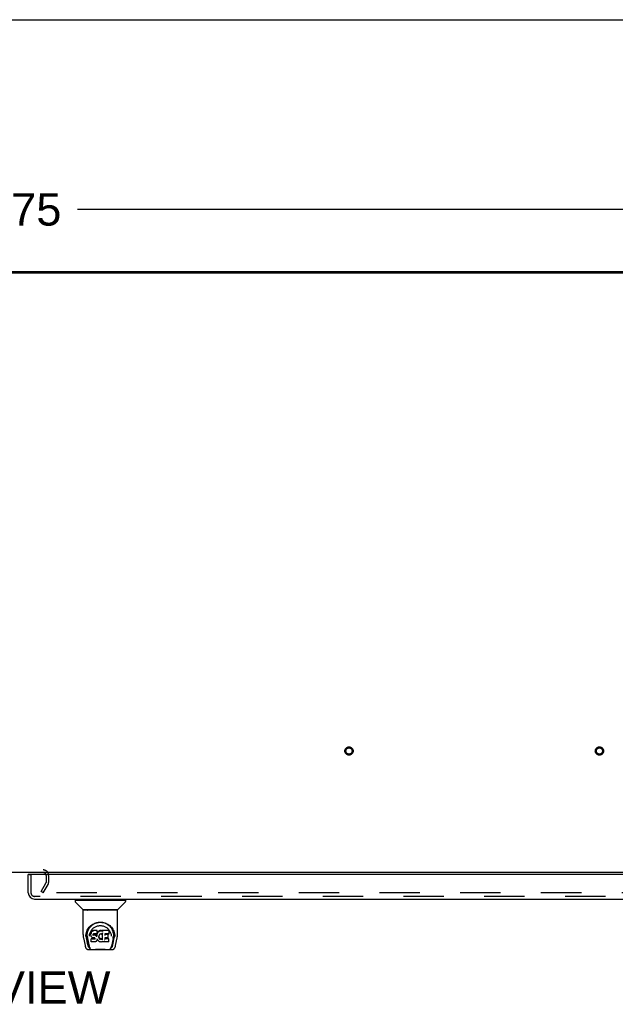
# Model space of a CAD drawing. Header units: inches. Extents: x 0 to 293, y 0 to 190.
# Tile 76 of 84: x 99 to 123, y 150 to 190. Entities that reach past the tile are written whole.
import ezdxf

# ---------------------------------------------------------------- set-up
doc = ezdxf.new("R2010")
doc.units = ezdxf.units.IN
doc.header["$LTSCALE"] = 16.12069
doc.header["$MEASUREMENT"] = 0
doc.linetypes.add('HIDDEN', pattern=[0.2, 0.1, -0.1])
doc.layers.get('0').update_dxf_attribs({"linetype": 'CONTINUOUS'})
for name, color, linetype in [('DEFAULT_2', 8, 'HIDDEN'), ('DIMENSIONS', 7, 'CONTINUOUS'), ('RIGHTHAND_DOOR_ASSEMBLY', 7, 'CONTINUOUS')]:
    doc.layers.add(name, color=color, linetype=linetype)
doc.styles.get("Standard").update_dxf_attribs({"font": 'arial.ttf'})
doc.dimstyles.new('DIMSTYLE_1', dxfattribs={"dimtxt": 1.293103, "dimasz": 1.724138, "dimexe": 0.09, "dimexo": 0.07, "dimgap": 0.0375, "dimtad": 0, "dimtih": 1, "dimtoh": 1, "dimzin": 4, "dimdsep": 46, "dimtxsty": 'Standard', "dimblk": '_FILLED', "dimblk1": '_FILLED', "dimblk2": '_FILLED', "dimcen": 0.09, "dimadec": 3, "dimazin": 1, "dimtfac": 1, "dimtdec": 3, "dimtofl": 0, "dimtmove": 0, "dimatfit": 3, "dimldrblk": '_FILLED', "dimfxl": 0, "dimtolj": 1, "dimtzin": 4, "dimarcsym": 0})

# ---------------------------------------------------------------- blocks, each defined once
blk = doc.blocks.new('_FILLED')
at = {"color": 0, "linetype": 'ByBlock'}
blk.add_solid([(0, 0), (-1, 0.2), (-1, -0.2)], dxfattribs=at)
blk = doc.blocks.new('*D1')
at = {"layer": 'DIMENSIONS', "color": 2, "linetype": 'Continuous'}
for p, q in [((60.031, 180.552), (60.031, 183.631)), ((137.781, 180.552), (137.781, 183.631)), ((60.031, 182.08), (96, 182.08)), ((137.781, 182.08), (101.811, 182.08))]:
    blk.add_line(p, q, dxfattribs=at)
at = {"layer": 'DIMENSIONS', "color": 2, "linetype": 'Continuous', "xscale": 1.724137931, "yscale": 1.724137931, "zscale": 1.724137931, "rotation": 180}
blk.add_blockref('_FILLED', (60.031, 182.08), dxfattribs=at)
at = {"layer": 'DIMENSIONS', "color": 2, "linetype": 'Continuous', "xscale": 1.724137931, "yscale": 1.724137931, "zscale": 1.724137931}
blk.add_blockref('_FILLED', (137.781, 182.08), dxfattribs=at)
at = {"layer": 'DIMENSIONS', "color": 2, "linetype": 'Continuous', "insert": (98.906, 182.726), "char_height": 1.2931, "width": 4.51865, "attachment_point": 2, "line_spacing_factor": 0.9}
blk.add_mtext('77.75', dxfattribs=at)

msp = doc.modelspace()

# ---------------------------------------------------------------- linework, layer by layer
at = {"color": 7, "linetype": 'Continuous'}
for p, q in [((0, 189.655), (293.103, 189.655)), ((67.531, 179.591), (130.281, 179.591))]:
    msp.add_line(p, q, dxfattribs=at)
at = {"color": 3, "linetype": 'Continuous'}
for p, q in [((60.143, 179.539), (137.669, 179.539)), ((137.729, 155.591), (60.083, 155.591))]:
    msp.add_line(p, q, dxfattribs=at)
msp.add_arc((100.437, 155.476), 0.115, 18.0169, 64.8219, dxfattribs=at)
at = {"layer": 'DEFAULT_2', "color": 8, "linetype": 'HIDDEN'}
for p, q in [((97.375, 155.695), (100.437, 155.695)), ((100.552, 155.476), (100.552, 155.187)), ((100.656, 155.476), (100.656, 155.187)), ((100.351, 154.831), (100.547, 155.17)), ((100.441, 154.779), (100.637, 155.118)), ((100.441, 154.779), (100.351, 154.831)), ((134.824, 154.779), (100.374, 154.779))]:
    msp.add_line(p, q, dxfattribs=at)
for centre, radius in [((112.649, 160.445), 0.164), ((112.649, 160.445), 0.124), ((122.649, 160.445), 0.164), ((122.649, 160.445), 0.124)]:
    msp.add_circle(centre, radius, dxfattribs=at)
for centre, radius, start, end in [((100.437, 155.476), 0.219, 0, 90), ((100.437, 155.476), 0.115, 64.8219, 90), ((100.437, 155.476), 0.115, 0, 18.0169), ((100.519, 155.187), 0.033, 330, 360), ((100.519, 155.187), 0.137, 330, 360)]:
    msp.add_arc(centre, radius, start, end, dxfattribs=at)
at = {"layer": 'RIGHTHAND_DOOR_ASSEMBLY', "color": 7, "linetype": 'Continuous'}
for p, q in [((99.905, 155.512), (99.843, 155.512)), ((101.714, 154.486), (101.714, 154.431)), ((101.722, 154.494), (103.714, 154.494)), ((102.02, 154.109), (101.726, 154.404)), ((101.773, 154.494), (101.773, 154.533)), ((103.416, 154.109), (103.711, 154.404)), ((103.663, 154.494), (103.663, 154.533)), ((103.722, 154.486), (103.722, 154.431)), ((102.029, 153.121), (102.029, 154.084)), ((103.399, 154.092), (102.037, 154.092)), ((103.395, 154.1), (102.041, 154.1)), ((102.101, 154.096), (102.1, 154.095)), ((102.103, 154.1), (102.101, 154.096)), ((103.335, 154.096), (103.333, 154.1)), ((103.335, 154.096), (103.335, 154.096)), ((103.407, 153.121), (103.407, 154.084)), ((102.286, 153.376), (102.311, 153.41)), ((102.136, 153.036), (102.14, 153.094)), ((102.136, 153.037), (102.136, 153.036)), ((102.14, 153.094), (102.149, 153.148)), ((102.15, 153.154), (102.15, 153.099)), ((102.197, 153.047), (102.199, 153.021)), ((102.282, 153.05), (102.282, 153.05)), ((102.343, 153.173), (102.341, 153.148)), ((102.342, 153.114), (102.341, 153.148)), ((102.343, 153.089), (102.342, 153.114)), ((102.342, 153.114), (102.342, 153.114)), ((102.348, 153.198), (102.343, 153.173)), ((102.343, 153.139), (102.343, 153.173)), ((102.348, 153.065), (102.343, 153.089)), ((102.343, 153.089), (102.343, 153.089)), ((102.357, 153.223), (102.348, 153.198)), ((102.348, 153.164), (102.348, 153.198)), ((102.348, 153.065), (102.348, 153.064)), ((102.357, 153.041), (102.348, 153.064)), ((102.372, 153.245), (102.357, 153.223)), ((102.358, 153.188), (102.357, 153.223)), ((102.371, 153.02), (102.357, 153.041)), ((102.357, 153.041), (102.357, 153.041)), ((102.388, 153.001), (102.371, 153.02)), ((102.371, 153.02), (102.371, 153.02)), ((102.382, 153.254), (102.372, 153.245)), ((102.373, 153.209), (102.372, 153.245)), ((102.393, 153.262), (102.382, 153.254)), ((102.382, 153.218), (102.382, 153.254)), ((102.388, 153.001), (102.389, 153.001)), ((102.41, 152.988), (102.389, 153.001)), ((102.416, 153.273), (102.393, 153.262)), ((102.393, 153.226), (102.393, 153.262)), ((102.422, 152.983), (102.41, 152.988)), ((102.41, 152.988), (102.41, 152.988)), ((102.442, 153.281), (102.416, 153.273)), ((102.416, 153.236), (102.416, 153.273)), ((102.435, 152.981), (102.422, 152.983)), ((102.432, 153.117), (102.431, 153.102)), ((102.431, 153.096), (102.432, 153.115)), ((102.434, 153.13), (102.432, 153.116)), ((102.436, 153.122), (102.433, 153.126)), ((102.433, 153.091), (102.433, 153.126)), ((102.435, 153.133), (102.434, 153.13)), ((102.438, 153.136), (102.435, 153.133)), ((102.435, 153.087), (102.436, 153.122)), ((102.44, 153.12), (102.436, 153.122)), ((102.45, 153.139), (102.438, 153.135)), ((102.439, 153.083), (102.44, 153.12)), ((102.451, 153.116), (102.44, 153.12)), ((102.595, 153.281), (102.442, 153.281)), ((102.442, 153.244), (102.442, 153.281)), ((102.442, 153.244), (102.442, 153.243)), ((102.463, 153.14), (102.45, 153.139)), ((102.474, 153.117), (102.451, 153.116)), ((102.451, 153.08), (102.451, 153.116)), ((102.451, 153.078), (102.451, 153.08)), ((102.463, 153.141), (102.463, 153.14)), ((102.576, 153.14), (102.463, 153.14)), ((102.499, 153.116), (102.474, 153.117)), ((102.474, 153.08), (102.474, 153.117)), ((102.474, 153.079), (102.474, 153.08)), ((102.524, 153.11), (102.499, 153.116)), ((102.499, 153.079), (102.499, 153.116)), ((102.499, 153.078), (102.499, 153.079)), ((102.537, 153.105), (102.524, 153.11)), ((102.524, 153.074), (102.524, 153.11)), ((102.536, 153.068), (102.537, 153.105)), ((102.548, 153.097), (102.537, 153.105)), ((102.547, 153.061), (102.548, 153.097)), ((102.566, 153.079), (102.548, 153.097)), ((102.565, 153.043), (102.566, 153.079)), ((102.575, 153.064), (102.566, 153.079)), ((102.579, 153.106), (102.575, 153.064)), ((102.576, 153.028), (102.575, 153.064)), ((102.588, 153.141), (102.576, 153.14)), ((102.576, 153.14), (102.576, 153.141)), ((102.577, 153.021), (102.577, 153.022)), ((102.583, 153.129), (102.579, 153.106)), ((102.579, 153.072), (102.579, 153.106)), ((102.586, 153.141), (102.583, 153.129)), ((102.583, 153.094), (102.583, 153.129)), ((102.593, 153.153), (102.588, 153.141)), ((102.589, 153.117), (102.589, 153.143)), ((102.594, 153.168), (102.593, 153.153)), ((102.593, 153.153), (102.593, 153.153)), ((102.594, 153.246), (102.595, 153.281)), ((102.596, 153.192), (102.594, 153.168)), ((102.597, 153.173), (102.594, 153.165)), ((102.594, 153.168), (102.594, 153.168)), ((102.596, 153.226), (102.595, 153.281)), ((102.596, 153.192), (102.596, 153.226)), ((102.608, 153.194), (102.597, 153.173)), ((102.598, 153.138), (102.597, 153.173)), ((102.622, 153.213), (102.608, 153.194)), ((102.609, 153.159), (102.608, 153.194)), ((102.637, 153.231), (102.622, 153.213)), ((102.622, 153.178), (102.622, 153.213)), ((102.654, 153.247), (102.637, 153.231)), ((102.637, 153.195), (102.637, 153.231)), ((102.674, 153.262), (102.654, 153.247)), ((102.654, 153.211), (102.654, 153.247)), ((102.661, 153.042), (102.66, 153.015)), ((102.664, 153.067), (102.661, 153.041)), ((102.661, 153.037), (102.661, 153.042)), ((102.664, 153.026), (102.661, 153.037)), ((102.661, 153.003), (102.661, 153.037)), ((102.663, 152.991), (102.664, 153.026)), ((102.668, 153.078), (102.664, 153.067)), ((102.673, 153.002), (102.664, 153.026)), ((102.674, 153.089), (102.668, 153.078)), ((102.686, 152.979), (102.673, 153.002)), ((102.673, 152.966), (102.673, 153.002)), ((102.696, 153.272), (102.674, 153.262)), ((102.674, 153.225), (102.674, 153.262)), ((102.688, 153.111), (102.674, 153.089)), ((102.695, 153.12), (102.687, 153.111)), ((102.704, 153.126), (102.695, 153.12)), ((102.72, 153.277), (102.696, 153.272)), ((102.696, 153.235), (102.696, 153.272)), ((102.727, 153.136), (102.704, 153.126)), ((102.743, 153.279), (102.72, 153.277)), ((102.72, 153.24), (102.72, 153.277)), ((102.72, 153.239), (102.72, 153.24)), ((102.738, 153.139), (102.727, 153.136)), ((102.749, 153.139), (102.738, 153.139)), ((102.743, 153.279), (102.767, 153.279)), ((102.743, 153.243), (102.743, 153.279)), ((102.743, 153.241), (102.743, 153.243)), ((102.761, 153.136), (102.749, 153.139)), ((102.772, 153.131), (102.76, 153.136)), ((102.78, 153.277), (102.767, 153.279)), ((102.767, 153.242), (102.767, 153.279)), ((102.767, 153.241), (102.767, 153.242)), ((102.793, 153.273), (102.78, 153.277)), ((102.78, 153.24), (102.78, 153.277)), ((102.807, 153.179), (102.791, 153.139)), ((102.805, 153.265), (102.793, 153.273)), ((102.793, 153.236), (102.793, 153.273)), ((103.054, 153.279), (102.805, 153.279)), ((102.806, 153.23), (102.805, 153.279)), ((102.808, 153.184), (102.807, 153.183)), ((102.807, 153.183), (102.807, 153.182)), ((102.807, 153.182), (102.807, 153.181)), ((102.807, 153.181), (102.807, 153.181)), ((102.807, 153.181), (102.807, 153.18)), ((102.807, 153.18), (102.807, 153.18)), ((102.807, 153.18), (102.807, 153.18)), ((102.807, 153.18), (102.807, 153.179)), ((102.811, 152.926), (102.807, 153.179)), ((102.808, 153.187), (102.808, 153.185)), ((102.808, 153.185), (102.808, 153.184)), ((103.023, 152.984), (102.894, 152.984)), ((102.895, 152.984), (102.894, 152.91)), ((102.896, 153.14), (102.895, 153.081)), ((103.054, 153.14), (102.896, 153.14)), ((103.023, 153.116), (102.896, 153.116)), ((103.034, 152.995), (103.036, 153.103)), ((103.068, 153.154), (103.07, 153.263)), ((103.069, 153.293), (103.086, 153.268)), ((103.152, 153.081), (103.154, 153.05)), ((103.154, 153.05), (103.154, 153.05)), ((103.275, 153.199), (103.288, 153.148)), ((103.286, 153.154), (103.287, 153.099)), ((103.3, 153.036), (103.3, 153.037)), ((102.044, 152.977), (102.109, 152.672)), ((102.218, 152.704), (102.161, 152.981)), ((102.208, 152.956), (102.27, 152.653)), ((102.277, 152.596), (102.284, 152.596)), ((102.284, 152.596), (102.286, 152.588)), ((102.355, 152.948), (102.347, 152.94)), ((102.349, 152.827), (102.347, 152.94)), ((102.356, 152.82), (102.35, 152.826)), ((102.417, 152.948), (102.355, 152.948)), ((102.356, 152.912), (102.355, 152.948)), ((102.356, 152.82), (102.357, 152.819)), ((102.502, 152.819), (102.357, 152.819)), ((102.478, 152.949), (102.417, 152.948)), ((102.417, 152.912), (102.417, 152.948)), ((102.417, 152.912), (102.417, 152.91)), ((102.483, 152.98), (102.435, 152.981)), ((102.491, 152.95), (102.478, 152.949)), ((102.478, 152.912), (102.478, 152.949)), ((102.478, 152.912), (102.478, 152.911)), ((102.483, 152.98), (102.483, 152.981)), ((102.489, 152.98), (102.483, 152.98)), ((102.495, 152.978), (102.489, 152.98)), ((102.496, 152.952), (102.491, 152.95)), ((102.492, 152.913), (102.491, 152.95)), ((102.499, 152.975), (102.495, 152.978)), ((102.5, 152.957), (102.496, 152.952)), ((102.496, 152.916), (102.496, 152.952)), ((102.503, 152.97), (102.499, 152.975)), ((102.506, 152.964), (102.5, 152.957)), ((102.501, 152.921), (102.5, 152.957)), ((102.515, 152.821), (102.502, 152.819)), ((102.502, 152.819), (102.502, 152.82)), ((102.509, 152.958), (102.503, 152.97)), ((102.512, 152.944), (102.509, 152.958)), ((102.509, 152.932), (102.509, 152.958)), ((102.511, 152.938), (102.511, 152.948)), ((102.527, 152.825), (102.515, 152.821)), ((102.548, 152.839), (102.527, 152.825)), ((102.527, 152.825), (102.527, 152.825)), ((102.566, 152.857), (102.548, 152.84)), ((102.548, 152.84), (102.548, 152.839)), ((102.573, 152.867), (102.566, 152.857)), ((102.566, 152.857), (102.566, 152.857)), ((102.579, 152.878), (102.573, 152.867)), ((102.573, 152.867), (102.573, 152.867)), ((102.588, 152.901), (102.579, 152.878)), ((102.579, 152.878), (102.579, 152.878)), ((102.595, 152.925), (102.588, 152.901)), ((102.588, 152.901), (102.588, 152.901)), ((102.594, 152.936), (102.594, 152.937)), ((102.595, 152.936), (102.594, 152.936)), ((102.595, 152.935), (102.595, 152.936)), ((102.595, 152.934), (102.595, 152.935)), ((102.595, 152.935), (102.595, 152.935)), ((102.615, 152.897), (102.595, 152.933)), ((102.595, 152.933), (102.595, 152.925)), ((102.595, 152.925), (102.595, 152.925)), ((102.615, 152.897), (102.616, 152.897)), ((102.629, 152.878), (102.616, 152.897)), ((102.644, 152.862), (102.629, 152.878)), ((102.629, 152.878), (102.629, 152.878)), ((102.661, 152.846), (102.644, 152.862)), ((102.644, 152.862), (102.644, 152.862)), ((102.679, 152.833), (102.661, 152.846)), ((102.661, 152.846), (102.661, 152.846)), ((102.69, 152.827), (102.679, 152.833)), ((102.679, 152.833), (102.679, 152.833)), ((102.685, 152.944), (102.686, 152.979)), ((102.694, 152.97), (102.686, 152.979)), ((102.701, 152.823), (102.69, 152.827)), ((102.69, 152.827), (102.69, 152.827)), ((102.693, 152.934), (102.694, 152.97)), ((102.703, 152.962), (102.694, 152.97)), ((102.723, 152.818), (102.701, 152.823)), ((102.713, 152.955), (102.703, 152.962)), ((102.703, 152.925), (102.703, 152.962)), ((102.724, 152.95), (102.713, 152.955)), ((102.713, 152.918), (102.713, 152.955)), ((102.746, 152.815), (102.723, 152.818)), ((102.737, 152.948), (102.724, 152.95)), ((102.724, 152.914), (102.724, 152.95)), ((102.736, 152.911), (102.737, 152.948)), ((102.736, 152.91), (102.736, 152.911)), ((102.737, 152.948), (102.749, 152.948)), ((102.768, 152.818), (102.746, 152.815)), ((102.746, 152.816), (102.746, 152.815)), ((102.761, 152.949), (102.749, 152.948)), ((102.749, 152.911), (102.749, 152.948)), ((102.749, 152.909), (102.749, 152.911)), ((102.773, 152.953), (102.761, 152.949)), ((102.761, 152.913), (102.761, 152.949)), ((102.791, 152.825), (102.769, 152.818)), ((102.784, 152.958), (102.773, 152.953)), ((102.773, 152.917), (102.773, 152.953)), ((102.795, 152.966), (102.784, 152.958)), ((102.785, 152.922), (102.784, 152.958)), ((102.809, 152.837), (102.791, 152.825)), ((102.791, 152.825), (102.791, 152.825)), ((102.795, 152.929), (102.795, 152.966)), ((102.815, 152.837), (102.809, 152.837)), ((102.813, 152.918), (102.813, 152.919)), ((102.815, 152.828), (102.814, 152.837)), ((103.054, 152.819), (102.823, 152.819)), ((103.054, 152.945), (102.894, 152.945)), ((103.063, 152.828), (103.065, 152.934)), ((103.15, 152.588), (103.153, 152.596)), ((103.153, 152.596), (103.16, 152.596)), ((103.228, 152.953), (103.166, 152.653)), ((103.219, 152.704), (103.275, 152.981)), ((103.327, 152.672), (103.392, 152.977)), ((102.233, 152.517), (103.203, 152.517)), ((102.287, 152.584), (102.286, 152.588)), ((102.448, 152.517), (102.471, 152.518)), ((102.496, 152.517), (102.494, 152.519)), ((102.941, 152.517), (102.942, 152.519)), ((103.149, 152.584), (103.15, 152.588))]:
    msp.add_line(p, q, dxfattribs=at)
at = {"layer": 'RIGHTHAND_DOOR_ASSEMBLY', "color": 3, "linetype": 'Continuous'}
for p, q in [((99.843, 154.78), (99.843, 155.512)), ((135.739, 155.512), (99.905, 155.512)), ((100.09, 154.533), (135.784, 154.533))]:
    msp.add_line(p, q, dxfattribs=at)
at = {"layer": 'RIGHTHAND_DOOR_ASSEMBLY', "color": 8, "linetype": 'HIDDEN'}
for p, q in [((99.947, 155.512), (99.947, 154.78)), ((135.784, 154.637), (100.09, 154.637))]:
    msp.add_line(p, q, dxfattribs=at)
at = {"layer": 'RIGHTHAND_DOOR_ASSEMBLY', "color": 7, "linetype": 'Continuous'}
for points in [[(102.1, 154.095), (102.1, 154.094), (102.099, 154.093), (102.099, 154.093), (102.099, 154.092), (102.099, 154.092)], [(103.336, 154.095), (103.336, 154.095), (103.335, 154.096)], [(103.337, 154.092), (103.338, 154.092), (103.337, 154.093), (103.337, 154.093), (103.337, 154.094), (103.336, 154.095)], [(102.149, 153.148), (102.162, 153.199), (102.178, 153.247), (102.199, 153.292), (102.222, 153.333), (102.247, 153.371), (102.275, 153.407), (102.306, 153.44), (102.34, 153.471), (102.376, 153.5), (102.414, 153.526), (102.455, 153.549), (102.498, 153.568), (102.541, 153.584), (102.586, 153.596), (102.63, 153.605), (102.674, 153.61), (102.718, 153.611), (102.762, 153.61), (102.807, 153.605), (102.851, 153.596), (102.895, 153.584), (102.939, 153.568), (102.981, 153.548), (103.022, 153.526), (103.061, 153.5), (103.097, 153.471), (103.13, 153.44), (103.161, 153.407), (103.189, 153.371), (103.215, 153.333), (103.238, 153.291), (103.258, 153.247), (103.275, 153.199)], [(102.197, 153.047), (102.196, 153.071), (102.197, 153.117), (102.202, 153.164), (102.212, 153.21), (102.225, 153.255), (102.242, 153.298), (102.263, 153.338), (102.286, 153.376)], [(102.311, 153.41), (102.338, 153.441), (102.366, 153.469)], [(102.35, 153.268), (102.367, 153.293), (102.385, 153.316), (102.405, 153.338), (102.426, 153.358), (102.448, 153.377), (102.472, 153.394), (102.497, 153.41), (102.523, 153.425), (102.55, 153.437), (102.578, 153.447), (102.606, 153.456), (102.634, 153.462), (102.662, 153.467), (102.69, 153.47), (102.718, 153.471), (102.746, 153.47), (102.773, 153.467), (102.801, 153.463), (102.83, 153.456), (102.858, 153.448), (102.885, 153.437), (102.913, 153.425), (102.939, 153.41), (102.964, 153.395), (102.988, 153.377), (103.01, 153.358), (103.031, 153.338), (103.051, 153.316), (103.069, 153.293)], [(102.366, 153.469), (102.396, 153.494), (102.426, 153.516), (102.458, 153.536)], [(102.458, 153.536), (102.489, 153.553), (102.522, 153.567), (102.554, 153.579)], [(102.554, 153.579), (102.587, 153.588), (102.619, 153.596), (102.652, 153.601), (102.684, 153.604), (102.717, 153.605), (102.75, 153.604), (102.782, 153.601), (102.814, 153.596), (102.847, 153.589)], [(102.847, 153.589), (102.879, 153.58), (102.912, 153.568), (102.944, 153.554)], [(102.944, 153.554), (102.975, 153.538), (103.006, 153.518), (103.037, 153.497), (103.067, 153.472), (103.096, 153.444), (103.123, 153.413), (103.148, 153.379), (103.172, 153.342), (103.192, 153.301), (103.21, 153.258), (103.224, 153.213), (103.233, 153.167), (103.239, 153.119)], [(102.029, 153.121), (102.03, 153.088), (102.033, 153.048), (102.038, 153.008), (102.044, 152.977)], [(102.15, 153.1), (102.15, 153.065), (102.154, 153.021), (102.161, 152.981)], [(102.199, 153.021), (102.201, 153.001), (102.204, 152.977), (102.208, 152.956)], [(102.282, 153.05), (102.285, 153.081), (102.29, 153.117)], [(102.29, 153.117), (102.298, 153.152), (102.309, 153.184), (102.321, 153.214)], [(102.321, 153.214), (102.335, 153.242), (102.35, 153.268)], [(102.342, 153.114), (102.342, 153.114), (102.342, 153.113), (102.342, 153.113), (102.343, 153.113), (102.343, 153.113), (102.344, 153.113)], [(102.343, 153.139), (102.343, 153.138), (102.344, 153.138), (102.344, 153.138), (102.344, 153.138), (102.345, 153.137), (102.345, 153.137)], [(102.343, 153.089), (102.343, 153.089), (102.343, 153.089), (102.344, 153.088), (102.344, 153.088), (102.344, 153.088), (102.345, 153.088)], [(102.348, 153.163), (102.348, 153.163), (102.349, 153.163), (102.349, 153.162), (102.349, 153.162), (102.35, 153.162), (102.35, 153.162)], [(102.348, 153.064), (102.348, 153.064), (102.348, 153.064), (102.348, 153.064), (102.349, 153.064), (102.35, 153.064)], [(102.357, 153.041), (102.357, 153.041), (102.358, 153.04), (102.358, 153.04), (102.359, 153.04)], [(102.358, 153.188), (102.358, 153.187), (102.358, 153.187), (102.359, 153.187), (102.359, 153.187), (102.359, 153.186), (102.36, 153.186)], [(102.371, 153.02), (102.371, 153.02), (102.371, 153.019), (102.372, 153.019), (102.372, 153.019), (102.372, 153.019)], [(102.373, 153.209), (102.373, 153.209), (102.373, 153.208), (102.373, 153.208), (102.374, 153.208), (102.374, 153.208), (102.374, 153.208)], [(102.382, 153.218), (102.383, 153.218), (102.383, 153.218), (102.383, 153.217), (102.383, 153.217), (102.383, 153.217), (102.384, 153.217)], [(102.389, 153.001), (102.389, 153.001), (102.389, 153.001), (102.389, 153.001), (102.39, 153.002)], [(102.393, 153.226), (102.394, 153.225), (102.394, 153.225), (102.394, 153.225), (102.394, 153.225), (102.394, 153.224), (102.394, 153.224)], [(102.41, 152.988), (102.41, 152.988), (102.41, 152.988), (102.411, 152.988)], [(102.417, 153.236), (102.417, 153.236), (102.417, 153.236), (102.417, 153.235), (102.417, 153.235), (102.417, 153.235), (102.417, 153.235)], [(102.422, 152.983), (102.422, 152.983), (102.423, 152.983), (102.423, 152.984)], [(102.429, 153.101), (102.429, 153.101), (102.43, 153.101), (102.43, 153.101), (102.43, 153.102), (102.431, 153.102), (102.431, 153.102)], [(102.429, 153.095), (102.43, 153.095), (102.43, 153.095), (102.43, 153.095), (102.431, 153.095), (102.431, 153.096), (102.431, 153.096)], [(102.43, 153.115), (102.43, 153.115), (102.431, 153.115), (102.431, 153.116), (102.431, 153.116), (102.432, 153.116), (102.432, 153.116)], [(102.431, 153.089), (102.431, 153.089), (102.432, 153.09), (102.432, 153.09), (102.432, 153.09), (102.432, 153.09), (102.433, 153.091)], [(102.432, 153.129), (102.432, 153.129), (102.433, 153.129), (102.433, 153.129), (102.433, 153.129), (102.434, 153.13)], [(102.434, 153.133), (102.434, 153.133), (102.435, 153.133), (102.435, 153.133), (102.435, 153.133)], [(102.434, 153.085), (102.434, 153.085), (102.435, 153.085), (102.435, 153.086), (102.435, 153.086), (102.435, 153.086), (102.435, 153.086)], [(102.437, 153.136), (102.437, 153.136), (102.438, 153.135), (102.438, 153.135), (102.438, 153.135)], [(102.438, 153.082), (102.439, 153.082), (102.439, 153.082), (102.439, 153.082), (102.439, 153.083), (102.439, 153.083), (102.439, 153.083)], [(102.449, 153.14), (102.449, 153.139), (102.45, 153.139), (102.45, 153.139)], [(102.523, 153.072), (102.524, 153.073), (102.524, 153.073), (102.524, 153.073), (102.524, 153.073), (102.524, 153.073), (102.524, 153.074)], [(102.535, 153.067), (102.536, 153.067), (102.536, 153.067), (102.536, 153.068), (102.536, 153.068), (102.536, 153.068), (102.536, 153.068)], [(102.546, 153.059), (102.546, 153.059), (102.547, 153.06), (102.547, 153.06), (102.547, 153.06), (102.547, 153.06), (102.547, 153.061)], [(102.564, 153.041), (102.564, 153.042), (102.565, 153.042), (102.565, 153.042), (102.565, 153.042), (102.565, 153.042), (102.565, 153.043)], [(102.577, 153.022), (102.576, 153.024), (102.576, 153.025), (102.576, 153.026), (102.576, 153.027)], [(102.581, 153.07), (102.581, 153.07), (102.58, 153.071), (102.58, 153.071), (102.58, 153.071), (102.58, 153.071), (102.579, 153.072)], [(102.585, 153.093), (102.585, 153.093), (102.584, 153.093), (102.584, 153.093), (102.584, 153.094), (102.583, 153.094), (102.583, 153.094)], [(102.588, 153.141), (102.588, 153.141), (102.588, 153.141), (102.587, 153.141), (102.587, 153.142)], [(102.588, 153.141), (102.588, 153.141), (102.588, 153.141), (102.588, 153.141)], [(102.591, 153.115), (102.591, 153.115), (102.59, 153.115), (102.59, 153.116), (102.59, 153.116), (102.589, 153.116), (102.589, 153.117)], [(102.593, 153.153), (102.592, 153.153), (102.592, 153.153), (102.592, 153.152), (102.591, 153.152), (102.591, 153.152)], [(102.594, 153.244), (102.594, 153.244), (102.593, 153.244), (102.593, 153.243), (102.593, 153.243), (102.593, 153.243), (102.592, 153.243)], [(102.594, 153.168), (102.594, 153.167), (102.594, 153.167), (102.594, 153.167), (102.593, 153.166), (102.593, 153.166), (102.592, 153.166)], [(102.596, 153.192), (102.595, 153.192), (102.595, 153.191), (102.595, 153.191), (102.595, 153.191), (102.594, 153.191), (102.594, 153.191)], [(102.6, 153.137), (102.599, 153.137), (102.599, 153.137), (102.599, 153.137), (102.598, 153.137), (102.598, 153.138), (102.598, 153.138)], [(102.611, 153.157), (102.61, 153.157), (102.61, 153.157), (102.61, 153.158), (102.609, 153.158), (102.609, 153.158), (102.609, 153.159)], [(102.624, 153.176), (102.623, 153.176), (102.623, 153.176), (102.623, 153.177), (102.623, 153.177), (102.622, 153.177), (102.622, 153.178)], [(102.639, 153.194), (102.638, 153.194), (102.638, 153.194), (102.638, 153.194), (102.638, 153.195), (102.637, 153.195), (102.637, 153.195)], [(102.656, 153.21), (102.655, 153.21), (102.655, 153.21), (102.655, 153.211), (102.655, 153.211), (102.654, 153.211), (102.654, 153.211)], [(102.66, 153.015), (102.66, 153.015), (102.659, 153.015), (102.659, 153.014), (102.659, 153.014), (102.658, 153.014), (102.658, 153.014)], [(102.661, 153.041), (102.661, 153.041), (102.661, 153.041), (102.66, 153.041), (102.66, 153.04), (102.659, 153.04), (102.659, 153.04)], [(102.661, 153.003), (102.661, 153.002), (102.66, 153.002), (102.66, 153.002), (102.66, 153.002), (102.659, 153.002), (102.659, 153.001)], [(102.663, 152.991), (102.663, 152.99), (102.663, 152.99), (102.663, 152.99), (102.662, 152.99), (102.662, 152.989), (102.662, 152.989)], [(102.664, 153.067), (102.664, 153.067), (102.664, 153.067), (102.664, 153.066), (102.663, 153.066), (102.663, 153.066)], [(102.668, 153.078), (102.668, 153.078), (102.668, 153.078), (102.667, 153.078), (102.667, 153.078), (102.666, 153.078)], [(102.674, 153.089), (102.673, 153.089), (102.673, 153.089), (102.672, 153.089), (102.672, 153.089)], [(102.675, 153.224), (102.675, 153.224), (102.674, 153.224), (102.674, 153.225), (102.674, 153.225), (102.674, 153.225), (102.674, 153.225)], [(102.687, 153.111), (102.687, 153.111), (102.687, 153.111), (102.687, 153.111), (102.686, 153.111), (102.686, 153.111)], [(102.695, 153.12), (102.694, 153.12), (102.694, 153.12), (102.694, 153.12), (102.693, 153.12)], [(102.697, 153.234), (102.697, 153.234), (102.697, 153.234), (102.697, 153.234), (102.696, 153.235), (102.696, 153.235), (102.696, 153.235)], [(102.704, 153.126), (102.703, 153.126), (102.703, 153.126), (102.703, 153.127)], [(102.727, 153.136), (102.727, 153.136), (102.727, 153.136), (102.726, 153.136)], [(102.738, 153.139), (102.738, 153.139), (102.738, 153.139), (102.738, 153.139)], [(102.749, 153.139), (102.749, 153.139), (102.749, 153.139), (102.749, 153.139)], [(102.761, 153.136), (102.761, 153.136), (102.761, 153.136), (102.761, 153.136)], [(102.772, 153.131), (102.772, 153.131), (102.774, 153.131), (102.777, 153.13), (102.779, 153.13), (102.781, 153.131), (102.783, 153.131), (102.785, 153.132), (102.787, 153.134), (102.788, 153.135), (102.789, 153.137), (102.79, 153.139), (102.791, 153.139)], [(102.773, 153.132), (102.773, 153.131), (102.772, 153.131), (102.772, 153.131)], [(102.779, 153.239), (102.78, 153.239), (102.78, 153.239), (102.78, 153.24), (102.78, 153.24), (102.78, 153.24), (102.78, 153.24)], [(102.792, 153.235), (102.792, 153.235), (102.792, 153.235), (102.792, 153.235), (102.792, 153.236), (102.793, 153.236), (102.793, 153.236)], [(102.807, 153.241), (102.807, 153.241), (102.807, 153.241), (102.807, 153.241), (102.806, 153.242), (102.806, 153.242), (102.806, 153.242)], [(102.808, 153.224), (102.807, 153.225), (102.807, 153.225), (102.807, 153.226), (102.807, 153.226), (102.806, 153.227), (102.806, 153.228)], [(102.807, 153.179), (102.807, 153.179), (102.807, 153.179)], [(102.807, 153.179), (102.807, 153.179), (102.807, 153.179), (102.807, 153.179)], [(102.893, 153.078), (102.894, 153.078), (102.894, 153.079), (102.894, 153.079), (102.894, 153.079), (102.894, 153.079), (102.895, 153.079)], [(102.893, 152.985), (102.893, 152.985), (102.893, 152.984), (102.894, 152.984), (102.894, 152.984), (102.894, 152.984), (102.894, 152.984)], [(102.894, 153.14), (102.895, 153.14), (102.895, 153.14), (102.895, 153.14), (102.895, 153.14), (102.896, 153.14), (102.896, 153.14)], [(103.023, 152.984), (103.024, 152.984), (103.026, 152.985), (103.027, 152.985), (103.029, 152.986), (103.03, 152.987), (103.032, 152.989), (103.033, 152.99), (103.033, 152.992), (103.034, 152.993), (103.034, 152.995)], [(103.054, 153.14), (103.055, 153.14), (103.057, 153.14), (103.059, 153.141), (103.061, 153.142), (103.063, 153.144), (103.065, 153.145), (103.066, 153.147), (103.067, 153.15), (103.068, 153.152), (103.068, 153.154)], [(103.086, 153.268), (103.101, 153.242), (103.115, 153.214)], [(103.115, 153.214), (103.127, 153.185), (103.138, 153.152), (103.146, 153.118), (103.152, 153.081)], [(103.228, 152.953), (103.228, 152.957), (103.229, 152.96), (103.23, 152.962), (103.23, 152.965), (103.231, 152.968), (103.231, 152.971), (103.232, 152.974), (103.232, 152.977), (103.233, 152.98), (103.233, 152.984), (103.234, 152.987), (103.234, 152.99), (103.234, 152.994), (103.235, 152.997), (103.235, 153.001), (103.236, 153.005), (103.236, 153.008), (103.236, 153.012), (103.237, 153.016), (103.237, 153.02), (103.239, 153.047)], [(103.239, 153.119), (103.24, 153.072), (103.239, 153.047)], [(103.275, 152.981), (103.282, 153.021), (103.286, 153.065), (103.287, 153.1)], [(103.288, 153.148), (103.296, 153.094), (103.3, 153.036)], [(103.392, 152.977), (103.398, 153.007), (103.403, 153.047), (103.406, 153.087), (103.407, 153.121)], [(102.109, 152.672), (102.112, 152.659), (102.117, 152.64), (102.122, 152.624), (102.127, 152.609), (102.133, 152.595), (102.139, 152.583), (102.145, 152.571), (102.153, 152.561), (102.161, 152.551), (102.17, 152.542), (102.18, 152.534), (102.191, 152.528), (102.204, 152.522), (102.217, 152.519)], [(102.218, 152.704), (102.221, 152.687), (102.226, 152.669), (102.231, 152.652), (102.237, 152.638), (102.243, 152.625), (102.249, 152.614), (102.256, 152.606), (102.263, 152.6), (102.271, 152.597), (102.277, 152.596)], [(102.27, 152.653), (102.272, 152.643), (102.275, 152.63), (102.278, 152.618), (102.281, 152.607), (102.284, 152.596)], [(102.348, 152.904), (102.348, 152.904), (102.349, 152.904), (102.349, 152.903), (102.349, 152.903), (102.35, 152.903), (102.35, 152.903)], [(102.349, 152.827), (102.349, 152.827), (102.35, 152.826)], [(102.35, 152.826), (102.35, 152.826), (102.35, 152.826), (102.351, 152.826), (102.351, 152.826)], [(102.356, 152.911), (102.356, 152.911), (102.356, 152.911), (102.356, 152.91), (102.356, 152.91), (102.356, 152.91), (102.356, 152.91)], [(102.357, 152.819), (102.357, 152.819), (102.357, 152.82), (102.357, 152.82), (102.357, 152.82), (102.357, 152.82), (102.357, 152.82)], [(102.435, 152.981), (102.435, 152.981), (102.435, 152.981), (102.435, 152.981)], [(102.489, 152.98), (102.489, 152.98), (102.49, 152.98), (102.49, 152.98)], [(102.492, 152.913), (102.492, 152.913), (102.492, 152.913), (102.492, 152.912), (102.492, 152.912), (102.492, 152.912), (102.492, 152.912)], [(102.495, 152.978), (102.495, 152.978), (102.495, 152.978), (102.496, 152.978)], [(102.496, 152.916), (102.496, 152.916), (102.497, 152.915), (102.497, 152.915), (102.497, 152.915), (102.497, 152.915), (102.497, 152.915)], [(102.499, 152.975), (102.499, 152.974), (102.5, 152.974), (102.5, 152.974), (102.501, 152.975)], [(102.501, 152.921), (102.501, 152.92), (102.501, 152.92), (102.501, 152.92), (102.502, 152.92), (102.502, 152.919), (102.502, 152.919)], [(102.503, 152.97), (102.503, 152.97), (102.504, 152.969), (102.504, 152.969), (102.505, 152.97)], [(102.509, 152.958), (102.509, 152.958), (102.51, 152.957), (102.51, 152.957), (102.51, 152.957), (102.511, 152.957)], [(102.509, 152.932), (102.509, 152.932), (102.51, 152.932), (102.51, 152.931), (102.51, 152.931), (102.511, 152.931), (102.511, 152.931)], [(102.511, 152.938), (102.511, 152.938), (102.511, 152.937), (102.512, 152.937), (102.512, 152.937), (102.513, 152.937), (102.513, 152.937)], [(102.512, 152.944), (102.512, 152.944), (102.512, 152.944), (102.512, 152.944), (102.513, 152.943), (102.513, 152.943), (102.514, 152.943)], [(102.515, 152.821), (102.515, 152.821), (102.515, 152.821), (102.515, 152.822)], [(102.527, 152.825), (102.527, 152.825), (102.527, 152.825), (102.526, 152.826)], [(102.548, 152.839), (102.548, 152.839), (102.547, 152.839), (102.547, 152.839), (102.547, 152.84)], [(102.566, 152.857), (102.566, 152.857), (102.565, 152.856), (102.565, 152.856), (102.565, 152.856), (102.564, 152.857)], [(102.573, 152.867), (102.573, 152.867), (102.572, 152.867), (102.572, 152.867), (102.571, 152.867)], [(102.579, 152.878), (102.578, 152.878), (102.578, 152.878), (102.577, 152.878), (102.577, 152.878)], [(102.588, 152.901), (102.588, 152.901), (102.588, 152.901), (102.587, 152.9), (102.587, 152.9), (102.586, 152.9)], [(102.595, 152.925), (102.595, 152.925), (102.595, 152.925), (102.594, 152.924), (102.594, 152.924), (102.593, 152.924), (102.593, 152.924)], [(102.594, 152.937), (102.594, 152.938), (102.594, 152.938)], [(102.595, 152.933), (102.595, 152.933), (102.595, 152.934), (102.595, 152.934), (102.595, 152.934), (102.595, 152.934), (102.595, 152.934), (102.595, 152.934)], [(102.595, 152.933), (102.595, 152.933), (102.595, 152.933), (102.595, 152.933), (102.595, 152.933)], [(102.616, 152.897), (102.616, 152.897), (102.616, 152.897), (102.617, 152.897), (102.617, 152.897)], [(102.629, 152.878), (102.629, 152.878), (102.629, 152.878), (102.629, 152.878), (102.63, 152.878), (102.63, 152.878)], [(102.644, 152.862), (102.644, 152.861), (102.644, 152.861), (102.645, 152.861), (102.645, 152.862)], [(102.661, 152.846), (102.661, 152.846), (102.661, 152.846), (102.662, 152.846), (102.662, 152.847)], [(102.673, 152.966), (102.673, 152.966), (102.672, 152.966), (102.672, 152.965), (102.672, 152.965), (102.671, 152.965), (102.671, 152.965)], [(102.679, 152.833), (102.679, 152.833), (102.68, 152.832), (102.68, 152.833), (102.68, 152.833)], [(102.684, 152.942), (102.684, 152.942), (102.684, 152.943), (102.685, 152.943), (102.685, 152.943), (102.685, 152.943), (102.685, 152.943)], [(102.69, 152.827), (102.69, 152.827), (102.69, 152.827), (102.69, 152.828)], [(102.692, 152.933), (102.692, 152.933), (102.692, 152.933), (102.693, 152.933), (102.693, 152.933), (102.693, 152.934), (102.693, 152.934)], [(102.701, 152.924), (102.702, 152.924), (102.702, 152.924), (102.702, 152.925), (102.702, 152.925), (102.703, 152.925), (102.703, 152.925)], [(102.701, 152.823), (102.701, 152.824), (102.701, 152.824), (102.701, 152.824)], [(102.712, 152.917), (102.712, 152.917), (102.712, 152.917), (102.713, 152.917), (102.713, 152.918), (102.713, 152.918), (102.713, 152.918)], [(102.723, 152.818), (102.723, 152.818), (102.723, 152.818), (102.723, 152.818)], [(102.724, 152.912), (102.724, 152.912), (102.724, 152.913), (102.724, 152.913), (102.724, 152.913), (102.724, 152.913), (102.724, 152.914)], [(102.762, 152.911), (102.762, 152.911), (102.761, 152.912), (102.761, 152.912), (102.761, 152.912), (102.761, 152.912), (102.761, 152.913)], [(102.768, 152.819), (102.768, 152.819), (102.768, 152.819), (102.768, 152.818)], [(102.774, 152.915), (102.774, 152.915), (102.774, 152.916), (102.774, 152.916), (102.773, 152.916), (102.773, 152.916), (102.773, 152.917)], [(102.786, 152.921), (102.785, 152.921), (102.785, 152.921), (102.785, 152.921), (102.785, 152.921), (102.785, 152.922), (102.785, 152.922)], [(102.79, 152.826), (102.79, 152.825), (102.79, 152.825), (102.791, 152.825)], [(102.81, 152.963), (102.81, 152.964), (102.809, 152.965), (102.808, 152.965), (102.807, 152.966), (102.807, 152.966), (102.806, 152.967), (102.805, 152.967), (102.804, 152.967), (102.804, 152.968), (102.803, 152.968), (102.802, 152.968), (102.801, 152.968)], [(102.809, 152.837), (102.809, 152.837), (102.809, 152.837), (102.809, 152.837), (102.809, 152.837), (102.809, 152.837), (102.809, 152.837)], [(102.813, 152.919), (102.812, 152.922), (102.812, 152.923), (102.811, 152.925)], [(102.816, 152.837), (102.816, 152.837), (102.816, 152.837), (102.816, 152.837), (102.815, 152.837), (102.815, 152.837), (102.815, 152.837)], [(102.815, 152.828), (102.815, 152.826), (102.815, 152.824), (102.816, 152.823), (102.818, 152.821), (102.819, 152.82), (102.821, 152.82), (102.822, 152.819), (102.823, 152.819)], [(102.892, 152.907), (102.892, 152.907), (102.892, 152.907), (102.892, 152.907), (102.893, 152.907), (102.893, 152.908), (102.893, 152.908)], [(103.054, 152.819), (103.055, 152.82), (103.057, 152.82), (103.058, 152.821), (103.06, 152.821), (103.061, 152.823), (103.062, 152.824), (103.062, 152.826), (103.063, 152.828)], [(103.153, 152.596), (103.156, 152.607), (103.159, 152.619), (103.162, 152.631), (103.164, 152.643), (103.166, 152.653)], [(103.16, 152.596), (103.166, 152.597), (103.173, 152.6), (103.18, 152.606), (103.187, 152.614), (103.194, 152.625), (103.2, 152.638), (103.205, 152.653), (103.21, 152.669), (103.215, 152.687), (103.219, 152.704)], [(103.219, 152.519), (103.232, 152.522), (103.244, 152.527), (103.256, 152.534), (103.266, 152.542), (103.275, 152.551), (103.283, 152.56), (103.291, 152.571), (103.297, 152.582), (103.303, 152.595), (103.309, 152.608), (103.314, 152.623), (103.319, 152.64), (103.324, 152.659), (103.327, 152.672)], [(102.217, 152.519), (102.23, 152.517), (102.233, 152.517)], [(102.323, 152.566), (102.318, 152.565), (102.313, 152.566), (102.309, 152.567), (102.304, 152.568), (102.3, 152.571), (102.296, 152.573), (102.293, 152.576), (102.29, 152.58), (102.288, 152.584), (102.287, 152.584)], [(102.287, 152.584), (102.293, 152.573), (102.299, 152.561), (102.306, 152.551), (102.313, 152.543), (102.32, 152.535), (102.328, 152.529), (102.337, 152.524), (102.346, 152.52), (102.356, 152.518), (102.363, 152.517)], [(102.448, 152.517), (102.469, 152.518), (102.492, 152.519)], [(102.471, 152.518), (102.5, 152.52), (102.53, 152.522), (102.56, 152.525), (102.591, 152.528), (102.622, 152.53), (102.654, 152.532), (102.686, 152.533), (102.718, 152.534), (102.75, 152.533), (102.782, 152.532), (102.814, 152.53), (102.845, 152.528), (102.876, 152.525), (102.906, 152.522), (102.936, 152.52)], [(102.492, 152.519), (102.517, 152.522), (102.543, 152.524), (102.57, 152.527), (102.598, 152.53), (102.627, 152.532), (102.657, 152.534), (102.687, 152.535), (102.718, 152.535), (102.748, 152.535), (102.779, 152.534), (102.809, 152.532), (102.838, 152.53), (102.866, 152.527), (102.893, 152.524), (102.919, 152.522)], [(102.919, 152.522), (102.944, 152.519), (102.967, 152.518), (102.989, 152.517)], [(102.936, 152.52), (102.965, 152.518), (102.989, 152.517)], [(103.074, 152.517), (103.081, 152.518), (103.09, 152.52), (103.1, 152.524), (103.109, 152.529), (103.116, 152.535), (103.124, 152.543), (103.13, 152.552), (103.137, 152.561), (103.143, 152.573), (103.149, 152.584)], [(103.113, 152.566), (103.118, 152.565), (103.123, 152.566), (103.128, 152.567), (103.132, 152.568), (103.136, 152.571), (103.14, 152.573), (103.143, 152.576), (103.146, 152.58), (103.149, 152.584), (103.149, 152.584)], [(103.203, 152.517), (103.205, 152.517), (103.219, 152.519)]]:
    msp.add_lwpolyline(points, dxfattribs=at)
at = {"layer": 'RIGHTHAND_DOOR_ASSEMBLY', "color": 3, "linetype": 'Continuous'}
for centre, radius, start, end in [((99.905, 155.492), 0.02, 90, 180), ((100.09, 154.78), 0.246, 180, 270)]:
    msp.add_arc(centre, radius, start, end, dxfattribs=at)
at = {"layer": 'RIGHTHAND_DOOR_ASSEMBLY', "color": 8, "linetype": 'HIDDEN'}
msp.add_arc((100.09, 154.78), 0.142, 180, 270, dxfattribs=at)
at = {"layer": 'RIGHTHAND_DOOR_ASSEMBLY', "color": 7, "linetype": 'Continuous'}
for centre, radius, start, end in [((101.722, 154.486), 0.00787, 90, 180), ((101.754, 154.431), 0.0394, 180, 225), ((103.683, 154.431), 0.0394, 315, 360), ((103.714, 154.486), 0.00787, 0, 90), ((102.041, 154.13), 0.0295, 225, 270), ((102.037, 154.084), 0.00787, 90, 180), ((102.211, 154.112), 0.0197, 270, 323.006), ((103.225, 154.112), 0.0197, 216.994, 270), ((103.395, 154.13), 0.0295, 270, 315), ((103.399, 154.084), 0.00787, 0, 90)]:
    msp.add_arc(centre, radius, start, end, dxfattribs=at)
for centre, major_axis, ratio, start_param, end_param in [((102.352, 153.175), (0.004, 0.0113), 0.082603, -3.358849, -3.237788), ((102.363, 153.196), (0.00493, 0.00872), 0.139701, -3.375731, -3.231538), ((102.379, 153.217), (0.00667, 0.00805), 0.161626, -3.329134, -3.201937), ((102.429, 153.105), (-0.00245, 0.00904), 0.086305, -3.009796, -2.851612), ((102.429, 153.097), (-0.00334, 0.00617), 0.202659, -3.013778, -2.795609), ((102.43, 153.092), (-0.0051, 0.00558), 0.236803, -3.069215, -2.893885), ((102.434, 153.087), (0.00537, -0.00361), 0.301523, 0.056707, 0.196496), ((102.559, 153.051), (-0.00628, 0.00793), 0.164287, -3.076154, -2.942496), ((102.577, 153.025), (-0.00129, 0.00383), 0.306196, 0.760017, 1.08509), ((102.592, 153.246), (-0.00006, 0.00283), 0.69468, -2.388692, -1.626091), ((102.807, 153.244), (-0.00005, 0.00283), 0.694711, -4.711973, -3.921462), ((102.808, 153.228), (-0.00119, 0.00309), 0.517372, 0.955426, 1.594301), ((102.893, 153.082), (0.00005, 0.00283), 0.694711, -2.361723, -1.571213), ((103.023, 153.103), (0, 0.0133), 0.999848, -1.588252, 0), ((103.054, 153.263), (0, 0.0161), 0.999848, -1.588252, 0), ((102.35, 152.907), (0.00133, 0.0034), 0.413699, -3.931587, -3.404362), ((102.358, 152.913), (0.00243, 0.00249), 0.565489, -3.661377, -3.398136), ((102.503, 152.921), (0.00623, 0.00529), 0.230667, 2.952001, 3.091843), ((102.513, 152.939), (0.00377, 0.00659), 0.191545, -3.454301, -3.256285), ((102.514, 152.946), (0.00243, 0.00802), 0.107328, -3.463611, -3.284363), ((102.679, 152.953), (-0.00646, 0.00915), 0.140046, -3.074302, -2.951316), ((102.801, 152.957), (0, 0.0108), 0.999848, 0, 0.641022), ((102.813, 152.923), (-0.00163, 0.00422), 0.284259, 0.65996, 1.068541), ((102.892, 152.91), (0.00005, 0.00283), 0.694711, -2.361723, -1.571213), ((103.054, 152.934), (0, 0.0104), 0.999848, -1.588252, 0)]:
    msp.add_ellipse(centre, major_axis=major_axis, ratio=ratio, start_param=start_param, end_param=end_param, dxfattribs=at)

# ---------------------------------------------------------------- texts
at = {"layer": 'DIMENSIONS', "color": 2, "linetype": 'Continuous', "insert": (98.707, 151.644), "char_height": 1.2931, "width": 8.81137, "attachment_point": 2, "line_spacing_factor": 0.9}
msp.add_mtext('TOP VIEW', dxfattribs=at)

# ---------------------------------------------------------------- dimensions: what is measured, and where the dimension line sits
at = {"layer": 'DIMENSIONS', "color": 2, "linetype": 'Continuous'}
dim = msp.add_linear_dim(base=(60.031, 182.08), p1=(137.781, 183.701), p2=(60.031, 183.701), angle=180, dimstyle='DIMSTYLE_1', dxfattribs=at)
dim.commit()
dim.dimension.update_dxf_attribs({"geometry": '*D1', "text_midpoint": (98.91, 182.063), "dimtype": 160})

doc.saveas('drawing.dxf')
